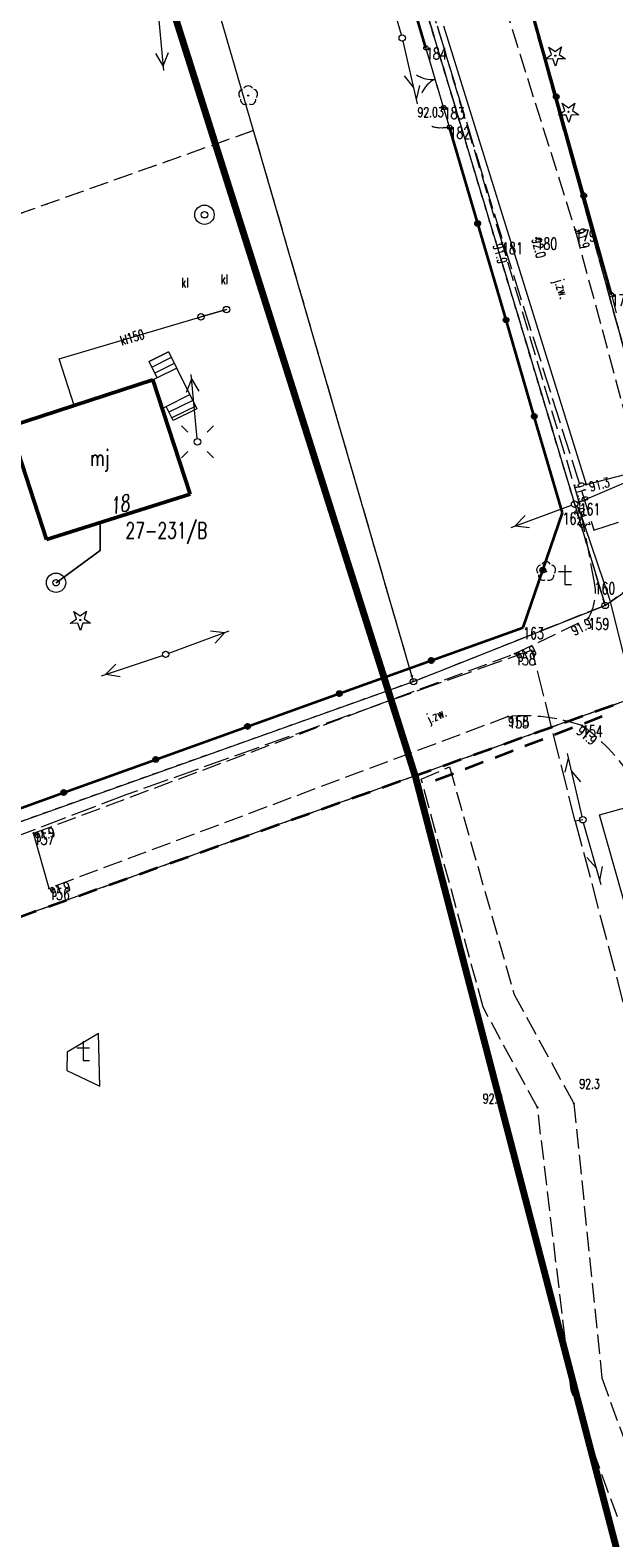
# Model space of a CAD drawing. Header units: metres. Extents: x 7542868 to 7543894, y 5828497 to 5830561.
# Tile 28 of 66: x 7543214 to 7543260, y 5829861 to 5829978. Entities that reach past the tile are written whole.
import ezdxf
from ezdxf.enums import TextEntityAlignment as Align

# ---------------------------------------------------------------- set-up
doc = ezdxf.new("R2010")
doc.units = ezdxf.units.M
for name, pattern in [('1', [0]), ('2_1', [0]), ('2_14', [1, -1]), ('2_KTJZ01', [2, 1.5, -0.5]), ('2_OBOO01_02', [0]), ('2_PTRW02', [0]), ('2_PTRW02_02G', [0]), ('3_1', [0]), ('3_EGBB01', [0]), ('3_EGBS10', [0]), ('3_EGBS10G', [0]), ('4_1', [0]), ('4_SUPE_01', [0]), ('4_SUPK_01', [0]), ('4_SUPT_01', [0]), ('4_SUPT_P_01', [2.5, 2, -0.5]), ('4_SUPW_01', [0]), ('GAO', [2.5, 1.5, -1]), ('GDE', [0]), ('GUK', [2, 1.5, -0.5]), ('GUZ', [1, 0.5, -0.5])]:
    doc.linetypes.add(name, pattern=pattern)
doc.layers.get('0').update_dxf_attribs({"color": 250, "linetype": 'CONTINUOUS', "lineweight": 100})
for name, color, linetype, lineweight in [('Dzialki', 7, 'GDE', 18), ('EADTD_T_0', 7, 'CONTINUOUS', 25), ('EGBB_E_T_0', 7, 'CONTINUOUS', 25), ('EGBB_L_0', 7, '3_EGBB01', 50), ('EGBE_L_3', 7, '3_EGBS10', 18), ('EPGPO_L_0', 7, 'GAO', 35), ('ESPPP_L_4', 7, 'CONTINUOUS', 35), ('Kontury', 3, 'GUK', 18), ('KTJZ_E_T_0', 7, 'CONTINUOUS', 15), ('KTJZ_L_0', 7, '2_KTJZ01', 18), ('KTOK_L_1', 7, '2_1', 18), ('KTOK_L_3', 7, '2_1', 18), ('KTOK_L_4', 7, 'CONTINUOUS', 35), ('Numery_uzytkow', 7, 'CONTINUOUS', 13), ('OBOO_L_0', 7, '2_OBOO01_02', 18), ('OBOO_T_0', 7, 'CONTINUOUS', 18), ('OBOP_T_0', 3, 'CONTINUOUS', 18), ('OBOP_T_1', 3, 'CONTINUOUS', 18), ('PIKIETY_T_0', 230, 'CONTINUOUS', 0), ('PTRW_L_1', 7, 'CONTINUOUS', 18), ('Punkty', 7, 'CONTINUOUS', 18), ('RTPW_T_0', 7, 'CONTINUOUS', 15), ('RTPW_T_1', 7, 'CONTINUOUS', 15), ('SUPE_L_2', 1, '4_SUPE_01', 18), ('SUPE_L_3', 1, '4_SUPE_01', 18), ('SUPK_E_T_1', 34, 'CONTINUOUS', 15), ('SUPK_L_1', 34, '4_SUPK_01', 18), ('SUPP_L_6', 30, '4_SUPT_P_01', 18), ('SUPT_L_0', 30, '4_SUPT_01', 18), ('SUPW_L_1', 5, '4_SUPW_01', 18), ('SUSM_T_0', 7, 'CONTINUOUS', 18), ('SUSM_T_3', 7, 'CONTINUOUS', 18), ('SUTE_T_0', 1, 'CONTINUOUS', 18), ('SUUK_E_T_3', 7, 'CONTINUOUS', 15), ('SUUK_T_2', 34, 'CONTINUOUS', 18), ('SUUK_T_4', 7, 'CONTINUOUS', 18), ('SUUW_T_1', 7, 'CONTINUOUS', 18), ('Uzytki', 7, 'GUZ', 18), ('ZASIEG_L_0', 3, '1', 100)]:
    doc.layers.add(name, color=color, linetype=linetype, lineweight=lineweight)
doc.styles.get("Standard").update_dxf_attribs({"font": 'Simplex.SHX', "width": 0.75})

# ---------------------------------------------------------------- blocks, each defined once
blk = doc.blocks.new('GRT')
at = {"linetype": 'CONTINUOUS'}
blk.add_circle((0, 0), 0.25, dxfattribs=at)
blk = doc.blocks.new('GRO')
at = {"linetype": 'CONTINUOUS'}
blk.add_circle((0, 0), 0.045, dxfattribs=at)
blk = doc.blocks.new('2_OBOO01_01')
at = {"linetype": 'CONTINUOUS'}
for p, q in [((0, 1.5), (0, 0)), ((-0.5, 1), (0.5, 1)), ((0, 0), (0.5, 0))]:
    blk.add_line(p, q, dxfattribs=at)
blk = doc.blocks.new('2_OBOP01_01')
at = {"linetype": 'CONTINUOUS'}
for p, q in [((-0.78225, -0.26495), (-0.3012, 0.09375)), ((-0.3012, 0.09375), (-0.4937, 0.6621)), ((-0.4937, 0.6621), (-0.0039, 0.31545)), ((-0.0039, 0.31545), (0.4771, 0.67415)), ((0.4771, 0.67415), (0.2988, 0.1012)), ((0.2988, 0.1012), (0.7886, -0.24545)), ((-0.18225, -0.2575), (-0.78225, -0.26495)), ((0.01025, -0.82585), (-0.18225, -0.2575)), ((0.1886, -0.2529), (0.01025, -0.82585)), ((0.7886, -0.24545), (0.1886, -0.2529))]:
    blk.add_line(p, q, dxfattribs=at)
blk.add_circle((0, 0), 0.045, dxfattribs=at)
blk = doc.blocks.new('2_OBOP02_01')
at = {"linetype": 'CONTINUOUS'}
blk.add_circle((0, 0), 0.045, dxfattribs=at)
for centre, start, end in [((-0.36, 0.12), 102.1445, 221.86), ((0, 0.38), 30.1401, 149.8599), ((0.36, 0.12), 318.14, 77.8555), ((-0.22, -0.3), 174.1482, 293.8542), ((0.22, -0.3), 246.1458, 5.8518)]:
    blk.add_arc(centre, 0.375, start, end, dxfattribs=at)
blk = doc.blocks.new('2_RTPW01')
at = {"linetype": 'CONTINUOUS'}
blk.add_circle((0, 0), 0.045, dxfattribs=at)
blk = doc.blocks.new('2_RTPW02')
at = {"linetype": 'CONTINUOUS'}
blk.add_circle((0, 0), 0.045, dxfattribs=at)
blk = doc.blocks.new('4_SUSM04_01')
at = {"linetype": 'CONTINUOUS'}
blk.add_circle((0, 0), 0.25, dxfattribs=at)
blk = doc.blocks.new('4_SUSM01_01')
at = {"linetype": 'CONTINUOUS'}
for p, q in [((-0.74, 0.74), (-1.24, 1.24)), ((0.74, 0.74), (1.24, 1.24)), ((-0.74, -0.74), (-1.24, -1.24)), ((0.74, -0.74), (1.24, -1.24))]:
    blk.add_line(p, q, dxfattribs=at)
blk = doc.blocks.new('4_SUPS01_03')
at = {"linetype": 'CONTINUOUS'}
blk.add_circle((0, 0), 0.0625, dxfattribs=at)
blk = doc.blocks.new('4_SUUS22_01')
at = {"linetype": 'CONTINUOUS'}
blk.add_circle((0, 0), 0.25, dxfattribs=at)
blk = doc.blocks.new('4_SUUS15_05')
at = {"linetype": 'CONTINUOUS'}
blk.add_circle((0, 0), 0.25, dxfattribs=at)
blk = doc.blocks.new('4_SUUS13')
at = {"linetype": 'CONTINUOUS'}
for radius in [0.75, 0.25]:
    blk.add_circle((0, 0), radius, dxfattribs=at)

msp = doc.modelspace()

# ---------------------------------------------------------------- linework, layer by layer
at = {"layer": 'Dzialki'}
for p, q in [((7543225.62, 5830043.73), (7543258.96, 5829933.02)), ((7543243.97, 5829927.55), (7543211.52, 5830039.27)), ((7543264.77, 5829937.09), (7543250.79, 5829987.82)), ((7543258.96, 5829933.02), (7543264.77, 5829937.09)), ((7543244.09, 5829927.11), (7543258.96, 5829933.02)), ((7543210.27, 5829915.08), (7543244.09, 5829927.11)), ((7543244.09, 5829927.11), (7543243.97, 5829927.55)), ((7543260.86, 5829925.76), (7543133.36, 5829880.28))]:
    msp.add_line(p, q, dxfattribs=at)
at = {"layer": 'EGBB_L_0', "linetype": '3_EGBB01'}
for p, q in [((7543212.79, 5829946.88), (7543223.88, 5829950.5)), ((7543223.88, 5829950.5), (7543226.78, 5829941.63)), ((7543215.64, 5829938.13), (7543212.79, 5829946.88)), ((7543226.78, 5829941.63), (7543215.64, 5829938.13))]:
    msp.add_line(p, q, dxfattribs=at)
at = {"layer": 'EGBE_L_3', "linetype": '3_EGBS10'}
for p, q in [((7543223.59, 5829951.93), (7543225.09, 5829952.68)), ((7543224.22, 5829950.67), (7543223.59, 5829951.93)), ((7543225.73, 5829951.41), (7543224.22, 5829950.67)), ((7543226.75, 5829949.36), (7543225.73, 5829951.41)), ((7543224.22, 5829950.67), (7543223.88, 5829950.5)), ((7543223.88, 5829950.5), (7543224.61, 5829948.28)), ((7543224.91, 5829948.43), (7543226.75, 5829949.36)), ((7543224.61, 5829948.28), (7543224.91, 5829948.43)), ((7543225.46, 5829947.34), (7543224.91, 5829948.43)), ((7543227.3, 5829948.25), (7543225.46, 5829947.34))]:
    msp.add_line(p, q, dxfattribs=at)
at = {"layer": 'EGBE_L_3', "linetype": '3_1'}
for p, q in [((7543225.09, 5829952.68), (7543223.6, 5829951.92)), ((7543225.31, 5829952.23), (7543223.82, 5829951.48)), ((7543225.54, 5829951.78), (7543224.04, 5829951.03)), ((7543226.97, 5829948.91), (7543225.13, 5829947.99)), ((7543226.75, 5829949.36), (7543226.75, 5829949.36)), ((7543227.2, 5829948.46), (7543225.35, 5829947.55))]:
    msp.add_line(p, q, dxfattribs=at)
at = {"layer": 'EGBE_L_3', "linetype": '3_EGBS10G'}
for p, q in [((7543225.09, 5829952.68), (7543225.73, 5829951.41)), ((7543226.75, 5829949.36), (7543227.3, 5829948.25))]:
    msp.add_line(p, q, dxfattribs=at)
at = {"layer": 'EPGPO_L_0', "linetype": 'GAO'}
msp.add_line((7543133.36, 5829880.28), (7543260.86, 5829925.76), dxfattribs=at)
at = {"layer": 'ESPPP_L_4'}
for p, q in [((7543258.73, 5829924.41), (7543257.35, 5829923.87)), ((7543256.42, 5829923.52), (7543255.04, 5829922.99)), ((7543254.12, 5829922.63), (7543252.73, 5829922.1)), ((7543249.5, 5829920.86), (7543248.11, 5829920.32)), ((7543251.81, 5829921.74), (7543250.42, 5829921.21)), ((7543247.19, 5829919.97), (7543245.8, 5829919.44))]:
    msp.add_line(p, q, dxfattribs=at)
at = {"layer": 'Kontury'}
for p, q in [((7543225.62, 5830043.73), (7543258.96, 5829933.02)), ((7543264.77, 5829937.09), (7543250.79, 5829987.82)), ((7543231.69, 5829969.82), (7543197.57, 5829957.7)), ((7543243.97, 5829927.55), (7543231.69, 5829969.82)), ((7543258.96, 5829933.02), (7543244.09, 5829927.11)), ((7543244.09, 5829927.11), (7543243.97, 5829927.55))]:
    msp.add_line(p, q, dxfattribs=at)
at = {"layer": 'KTJZ_L_0', "linetype": '2_KTJZ01'}
for p, q in [((7543248.74, 5829987.23), (7543256.63, 5829962.12)), ((7543250.96, 5829961.14), (7543243.74, 5829985.32)), ((7543256.63, 5829962.12), (7543262.53, 5829940.32)), ((7543256.97, 5829940.92), (7543250.96, 5829961.14)), ((7543258.13, 5829934.79), (7543256.97, 5829940.92)), ((7543251.96, 5829929.28), (7543257.66, 5829932.03)), ((7543214.63, 5829915.37), (7543251.96, 5829929.28)), ((7543251.44, 5829924.4), (7543215.83, 5829911.09)), ((7543244.7, 5829919.55), (7543246.88, 5829920.5)), ((7543249.49, 5829901.87), (7543244.7, 5829919.55)), ((7543246.88, 5829920.5), (7543251.9, 5829902.86)), ((7543251.9, 5829902.86), (7543256.53, 5829894.41)), ((7543253.71, 5829894.1), (7543249.49, 5829901.87)), ((7543256.33, 5829872.19), (7543253.71, 5829894.1)), ((7543256.53, 5829894.41), (7543258.7, 5829873.14)), ((7543258.7, 5829873.14), (7543262.33, 5829863.15)), ((7543259.91, 5829862.37), (7543256.33, 5829872.19))]:
    msp.add_line(p, q, dxfattribs=at)
at = {"layer": 'KTJZ_L_0', "linetype": '2_14'}
msp.add_line((7543215.83, 5829911.09), (7543214.63, 5829915.37), dxfattribs=at)
at = {"layer": 'KTJZ_L_0', "linetype": '2_KTJZ01'}
for centre, radius, start, end in [((7543253.99, 5829934.08), 4.21, 330.8941, 9.7775), ((7543252.68, 5829910.72), 13.74, 71.0252, 95.1943), ((7543248.43, 5829911.52), 14.99, 33.495, 54.4218)]:
    msp.add_arc(centre, radius, start, end, dxfattribs=at)
at = {"layer": 'KTOK_L_1'}
for p, q in [((7543245.57, 5829974.52), (7543245.06, 5829976.23)), ((7543245.99, 5829973.09), (7543245.57, 5829974.52)), ((7543246.43, 5829971.62), (7543245.92, 5829973.33)), ((7543259.44, 5829957.11), (7543259.8, 5829955.69))]:
    msp.add_line(p, q, dxfattribs=at)
for centre in [(7543245.06, 5829976.23), (7543246.43, 5829971.62), (7543259.44, 5829957.11)]:
    msp.add_circle(centre, 0.17, dxfattribs=at)
for centre, start, end in [((7543245.48, 5829975.78), 234.5321, 278.6064), ((7543246.61, 5829971.99), 114.4954, 158.5697)]:
    msp.add_arc(centre, 2, start, end, dxfattribs=at)
at = {"layer": 'KTOK_L_3'}
for p, q in [((7543246.55, 5829971.2), (7543246.43, 5829971.62)), ((7543246.8, 5829970.37), (7543246.55, 5829971.2)), ((7543245.53, 5829970.13), (7543245.51, 5829970.14)), ((7543245.61, 5829970.1), (7543245.53, 5829970.13)), ((7543245.69, 5829970.09), (7543245.61, 5829970.1)), ((7543245.77, 5829970.07), (7543245.69, 5829970.09)), ((7543245.86, 5829970.06), (7543245.77, 5829970.07)), ((7543245.94, 5829970.04), (7543245.86, 5829970.06)), ((7543246.03, 5829970.03), (7543245.94, 5829970.04)), ((7543246.12, 5829970.02), (7543246.03, 5829970.03)), ((7543246.21, 5829970.03), (7543246.12, 5829970.02)), ((7543246.31, 5829970.02), (7543246.21, 5829970.03)), ((7543246.4, 5829970.03), (7543246.31, 5829970.02)), ((7543246.49, 5829970.04), (7543246.4, 5829970.03)), ((7543246.59, 5829970.04), (7543246.49, 5829970.04)), ((7543246.68, 5829970.06), (7543246.59, 5829970.04)), ((7543246.78, 5829970.07), (7543246.68, 5829970.06)), ((7543246.88, 5829970.09), (7543246.76, 5829970.51)), ((7543246.88, 5829970.09), (7543246.78, 5829970.07))]:
    msp.add_line(p, q, dxfattribs=at)
for centre in [(7543246.43, 5829971.62), (7543246.88, 5829970.09)]:
    msp.add_circle(centre, 0.17, dxfattribs=at)
at = {"layer": 'KTOK_L_4'}
for p, q in [((7543245.06, 5829976.23), (7543242.81, 5829983.73)), ((7543255.16, 5829972.45), (7543253.01, 5829980.12)), ((7543257.3, 5829964.78), (7543255.16, 5829972.45)), ((7543249.07, 5829962.62), (7543246.88, 5829970.09)), ((7543259.44, 5829957.11), (7543257.3, 5829964.78)), ((7543251.27, 5829955.15), (7543249.07, 5829962.62)), ((7543253.46, 5829947.67), (7543251.27, 5829955.15)), ((7543255.65, 5829940.2), (7543253.46, 5829947.67)), ((7543254.12, 5829935.75), (7543255.65, 5829940.2)), ((7543252.59, 5829931.31), (7543254.12, 5829935.75)), ((7543245.47, 5829928.75), (7543252.59, 5829931.31)), ((7543238.34, 5829926.19), (7543245.47, 5829928.75)), ((7543231.22, 5829923.64), (7543238.34, 5829926.19)), ((7543224.1, 5829921.08), (7543231.22, 5829923.64)), ((7543216.97, 5829918.52), (7543224.1, 5829921.08)), ((7543209.85, 5829915.96), (7543216.97, 5829918.52))]:
    msp.add_line(p, q, dxfattribs=at)
for centre in [(7543255.16, 5829972.45), (7543257.3, 5829964.78), (7543249.07, 5829962.62), (7543251.27, 5829955.15), (7543253.46, 5829947.67), (7543254.12, 5829935.75), (7543245.47, 5829928.75), (7543238.34, 5829926.19), (7543231.22, 5829923.64), (7543224.1, 5829921.08), (7543216.97, 5829918.52)]:
    msp.add_circle(centre, 0.17, dxfattribs=at)
at = {"layer": 'OBOO_L_0', "linetype": '2_OBOO01_02'}
for p, q in [((7543219.67, 5829899.84), (7543217.22, 5829898.38)), ((7543219.77, 5829895.76), (7543219.67, 5829899.84)), ((7543217.22, 5829898.38), (7543217.21, 5829896.98)), ((7543217.21, 5829896.98), (7543219.77, 5829895.76))]:
    msp.add_line(p, q, dxfattribs=at)
at = {"layer": 'PTRW_L_1', "linetype": '2_PTRW02'}
msp.add_line((7543258.52, 5829916.78), (7543261.41, 5829917.6), dxfattribs=at)
at = {"layer": 'PTRW_L_1', "linetype": '2_PTRW02_02G'}
msp.add_line((7543262.39, 5829903.12), (7543258.52, 5829916.78), dxfattribs=at)
at = {"layer": 'SUPE_L_2', "linetype": '4_SUPE_01'}
for p, q in [((7543246.41, 5829977.94), (7543257.49, 5829942.4)), ((7543257.49, 5829942.4), (7543262.19, 5829943.61))]:
    msp.add_line(p, q, dxfattribs=at)
at = {"layer": 'SUPE_L_3', "linetype": '4_SUPE_01'}
for p, q in [((7543224.72, 5829974.49), (7543224.27, 5829979.47)), ((7543224.69, 5829974.84), (7543224.1, 5829975.79)), ((7543224.69, 5829974.84), (7543225.1, 5829975.88)), ((7543226.49, 5829949.54), (7543226.89, 5829950.58)), ((7543227.31, 5829945.95), (7543226.86, 5829950.93)), ((7543227.48, 5829949.63), (7543226.89, 5829950.58)), ((7543256.82, 5829940.97), (7543261.42, 5829942.93)), ((7543251.66, 5829939.06), (7543256.36, 5829940.78)), ((7543256.92, 5829940.55), (7543256.59, 5829940.87)), ((7543259.35, 5829933.39), (7543256.92, 5829940.55)), ((7543251.99, 5829939.18), (7543252.76, 5829940)), ((7543251.99, 5829939.18), (7543253.1, 5829939.06)), ((7543263.75, 5829915.76), (7543259.35, 5829933.39)), ((7543225.11, 5829929.32), (7543229.8, 5829931.04)), ((7543228.36, 5829931.04), (7543229.47, 5829930.92)), ((7543228.71, 5829930.1), (7543229.47, 5829930.92)), ((7543219.89, 5829927.56), (7543224.63, 5829929.15)), ((7543220.22, 5829927.68), (7543221.01, 5829928.47)), ((7543220.22, 5829927.68), (7543221.33, 5829927.52))]:
    msp.add_line(p, q, dxfattribs=at)
at = {"layer": 'SUPK_L_1', "linetype": '4_SUPK_01'}
for p, q in [((7543229.59, 5829955.95), (7543227.61, 5829955.39)), ((7543216.6, 5829952.12), (7543227.61, 5829955.39)), ((7543217.78, 5829948.51), (7543216.6, 5829952.12))]:
    msp.add_line(p, q, dxfattribs=at)
at = {"layer": 'SUPK_L_1', "linetype": '4_1'}
for p, q in [((7543227.61, 5829955.39), (7543229.59, 5829955.95)), ((7543216.6, 5829952.12), (7543227.61, 5829955.39)), ((7543217.78, 5829948.51), (7543216.6, 5829952.12))]:
    msp.add_line(p, q, dxfattribs=at)
at = {"layer": 'SUPP_L_6', "linetype": '4_SUPT_P_01'}
for p, q in [((7543232.19, 5830023.11), (7543250.35, 5829963.39)), ((7543250.35, 5829963.39), (7543258.08, 5829938.86)), ((7543258.08, 5829938.86), (7543264.01, 5829940.74)), ((7543253.3, 5829929.56), (7543221.77, 5829918.33)), ((7543256.64, 5829916.3), (7543253.3, 5829929.56)), ((7543221.77, 5829918.33), (7543210.86, 5829914.18)), ((7543257.23, 5829916.41), (7543256.64, 5829916.3)), ((7543256.64, 5829916.3), (7543271.3, 5829860.68))]:
    msp.add_line(p, q, dxfattribs=at)
at = {"layer": 'SUPT_L_0', "linetype": '4_SUPT_01'}
for p, q in [((7543243.15, 5829977.24), (7543241.78, 5829982.05)), ((7543244.4, 5829971.89), (7543243.28, 5829976.76)), ((7543244.1, 5829973.2), (7543243.39, 5829974.06)), ((7543244.32, 5829972.23), (7543244.59, 5829973.32)), ((7543255.86, 5829920.1), (7543256.12, 5829921.19)), ((7543257.17, 5829916.66), (7543256.04, 5829921.53)), ((7543257.06, 5829919.35), (7543256.35, 5829920.21)), ((7543258.65, 5829911.36), (7543257.29, 5829916.17)), ((7543258.28, 5829912.66), (7543257.53, 5829913.49)), ((7543258.55, 5829911.7), (7543258.76, 5829912.79))]:
    msp.add_line(p, q, dxfattribs=at)
at = {"layer": 'SUPW_L_1', "linetype": '4_SUPW_01'}
for p, q in [((7543219.8, 5829937.28), (7543219.79, 5829939.43)), ((7543216.37, 5829934.78), (7543219.8, 5829937.28))]:
    msp.add_line(p, q, dxfattribs=at)
at = {"layer": 'SUPW_L_1', "linetype": '4_1'}
for p, q in [((7543219.79, 5829939.43), (7543219.8, 5829937.28)), ((7543219.8, 5829937.28), (7543216.37, 5829934.78))]:
    msp.add_line(p, q, dxfattribs=at)
at = {"layer": 'Uzytki'}
for p, q in [((7543258.96, 5829933.02), (7543225.62, 5830043.73)), ((7543250.79, 5829987.82), (7543264.77, 5829937.09)), ((7543231.69, 5829969.82), (7543197.57, 5829957.7)), ((7543243.97, 5829927.55), (7543231.69, 5829969.82)), ((7543264.77, 5829937.09), (7543258.96, 5829933.02)), ((7543258.96, 5829933.02), (7543244.09, 5829927.11)), ((7543244.09, 5829927.11), (7543210.27, 5829915.08)), ((7543244.09, 5829927.11), (7543243.97, 5829927.55)), ((7543133.36, 5829880.28), (7543260.86, 5829925.76))]:
    msp.add_line(p, q, dxfattribs=at)
at = {"layer": 'ZASIEG_L_0', "linetype": '1'}
for p, q in [((7543244.26, 5829919.76), (7543137.16, 5830258.11)), ((7543334.68, 5829572.5), (7543244.26, 5829919.76))]:
    msp.add_line(p, q, dxfattribs=at)

# ---------------------------------------------------------------- block references
at = {"layer": 'OBOO_L_0'}
msp.add_blockref('2_OBOO01_01', (7543218.47, 5829897.74), dxfattribs=at)
at = {"layer": 'OBOO_T_0'}
msp.add_blockref('2_OBOO01_01', (7543255.84, 5829934.65), dxfattribs=at)
at = {"layer": 'OBOP_T_0'}
for p in [(7543255.09, 5829975.63), (7543256.12, 5829971.28), (7543218.25, 5829931.89)]:
    msp.add_blockref('2_OBOP01_01', p, dxfattribs=at)
at = {"layer": 'OBOP_T_1'}
for p in [(7543231.27, 5829972.53), (7543254.38, 5829935.65)]:
    msp.add_blockref('2_OBOP02_01', p, dxfattribs=at)
at = {"layer": 'Punkty'}
for name, p in [('GRT', (7543258.96, 5829933.02)), ('GRT', (7543244.09, 5829927.11)), ('GRO', (7543243.97, 5829927.55))]:
    msp.add_blockref(name, p, dxfattribs=at)
at = {"layer": 'RTPW_T_0'}
for p in [(7543256.63, 5829962.12), (7543250.96, 5829961.14), (7543253.62, 5829961.5), (7543256.97, 5829940.92), (7543257.66, 5829932.03), (7543251.96, 5829929.28), (7543251.44, 5829924.4), (7543257.15, 5829923.71), (7543214.63, 5829915.37), (7543215.83, 5829911.09)]:
    msp.add_blockref('2_RTPW01', p, dxfattribs=at)
at = {"layer": 'RTPW_T_0', "rotation": 269.9999974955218}
for p in [(7543253.71, 5829894.1), (7543256.53, 5829894.41)]:
    msp.add_blockref('2_RTPW01', p, dxfattribs=at)
at = {"layer": 'RTPW_T_1'}
msp.add_blockref('2_RTPW02', (7543246.43, 5829971.62), dxfattribs=at)
at = {"layer": 'SUSM_T_0'}
msp.add_blockref('4_SUSM01_01', (7543227.34, 5829945.7), dxfattribs=at)
at = {"layer": 'SUSM_T_3'}
for p in [(7543243.22, 5829977), (7543227.34, 5829945.7), (7543256.59, 5829940.87), (7543224.87, 5829929.23), (7543257.23, 5829916.41)]:
    msp.add_blockref('4_SUSM04_01', p, dxfattribs=at)
at = {"layer": 'SUTE_T_0'}
for p in [(7543257.49, 5829942.4), (7543256.92, 5829940.55)]:
    msp.add_blockref('4_SUPS01_03', p, dxfattribs=at)
at = {"layer": 'SUUK_T_2'}
for p in [(7543229.59, 5829955.95), (7543227.61, 5829955.39)]:
    msp.add_blockref('4_SUUS15_05', p, dxfattribs=at)
at = {"layer": 'SUUK_T_4'}
for p in [(7543229.59, 5829955.95), (7543227.61, 5829955.39)]:
    msp.add_blockref('4_SUUS22_01', p, dxfattribs=at)
at = {"layer": 'SUUW_T_1'}
for p in [(7543227.88, 5829963.3), (7543216.37, 5829934.78)]:
    msp.add_blockref('4_SUUS13', p, dxfattribs=at)

# ---------------------------------------------------------------- texts
at = {"layer": 'EADTD_T_0', "oblique": 15, "width": 0.7}
msp.add_text('18', height=1.25, rotation=12.7491, dxfattribs=at).set_placement((7543220.64, 5829940.06))
at = {"layer": 'EGBB_E_T_0', "width": 0.7}
msp.add_text('mj', height=1.25, dxfattribs=at).set_placement((7543219.77, 5829944.28), align=Align.MIDDLE)
at = {"layer": 'KTJZ_E_T_0', "width": 0.7}
for rotation, p in [(288.1219, (7543255.49, 5829957.52)), (23.265, (7543245.92, 5829924.41))]:
    msp.add_text('j.zw.', height=0.75, rotation=rotation, dxfattribs=at).set_placement(p, align=Align.MIDDLE)
at = {"layer": 'Numery_uzytkow', "width": 0.7}
msp.add_text('27-231/B', height=1.25, dxfattribs=at).set_placement((7543221.76, 5829939.45), align=Align.TOP_LEFT)
at = {"layer": 'PIKIETY_T_0', "width": 0.7}
for s, p in [('184', (7543245.06, 5829976.23)), ('183', (7543246.43, 5829971.62)), ('182', (7543246.88, 5829970.09)), ('179', (7543256.63, 5829962.12)), ('181', (7543250.96, 5829961.14)), ('180', (7543253.62, 5829961.5)), ('178', (7543259.44, 5829957.11)), ('161', (7543256.97, 5829940.92)), ('162', (7543255.65, 5829940.2)), ('160', (7543258.13, 5829934.79)), ('163', (7543252.59, 5829931.31)), ('159', (7543257.66, 5829932.03)), ('158', (7543251.96, 5829929.28)), ('155', (7543251.44, 5829924.4)), ('154', (7543257.15, 5829923.71)), ('157', (7543214.63, 5829915.37)), ('156', (7543215.83, 5829911.09))]:
    msp.add_text(s, height=0.9, dxfattribs=at).set_placement(p, align=Align.TOP_LEFT)
at = {"layer": 'RTPW_T_0', "width": 0.7}
msp.add_text('91.9', height=0.75, rotation=285.21, dxfattribs=at).set_placement((7543256.63, 5829962.12))
for s, rotation, p in [('91.9', 285.9809, (7543250.96, 5829961.14)), ('91.9', 24.9677, (7543251.96, 5829929.28)), ('91.8', 0.1502, (7543251.44, 5829924.4)), ('91.9', 321.4954, (7543257.15, 5829923.71)), ('91.9', 18.2435, (7543214.63, 5829915.37)), ('91.9', 20.5196, (7543215.83, 5829911.09))]:
    msp.add_text(s, height=0.75, rotation=rotation, dxfattribs=at).set_placement(p, align=Align.TOP_LEFT)
msp.add_text('92.0', height=0.75, rotation=284.15, dxfattribs=at).set_placement((7543253.62, 5829961.5), align=Align.MIDDLE_LEFT)
msp.add_text('91.9', height=0.75, rotation=285.8937, dxfattribs=at).set_placement((7543256.97, 5829940.92), align=Align.RIGHT)
msp.add_text('91.9', height=0.75, rotation=26.2966, dxfattribs=at).set_placement((7543257.66, 5829932.03), align=Align.TOP_RIGHT)
for s, p in [('92.3', (7543256.96, 5829896.31)), ('92.0', (7543249.47, 5829895.17))]:
    msp.add_text(s, height=0.75, dxfattribs=at).set_placement(p, align=Align.TOP_LEFT)
at = {"layer": 'RTPW_T_1', "width": 0.7}
msp.add_text('92.03', height=0.75, dxfattribs=at).set_placement((7543246.43, 5829971.62), align=Align.TOP_RIGHT)
at = {"layer": 'SUPK_E_T_1', "width": 0.7}
msp.add_text('kl150', height=0.75, rotation=16.563, dxfattribs=at).set_placement((7543222.27, 5829953.8), align=Align.MIDDLE)
at = {"layer": 'SUTE_T_0', "width": 0.7}
msp.add_text('91.3', height=0.75, rotation=14.4346, dxfattribs=at).set_placement((7543257.84, 5829941.84))
msp.add_text('91.3', height=0.75, rotation=289.4958, dxfattribs=at).set_placement((7543256.92, 5829940.55), align=Align.MIDDLE_LEFT)
at = {"layer": 'SUUK_E_T_3', "width": 0.7}
for p in [(7543226.08, 5829957.67), (7543229.15, 5829957.93)]:
    msp.add_text('kl', height=0.75, dxfattribs=at).set_placement(p)

doc.saveas('drawing.dxf')
